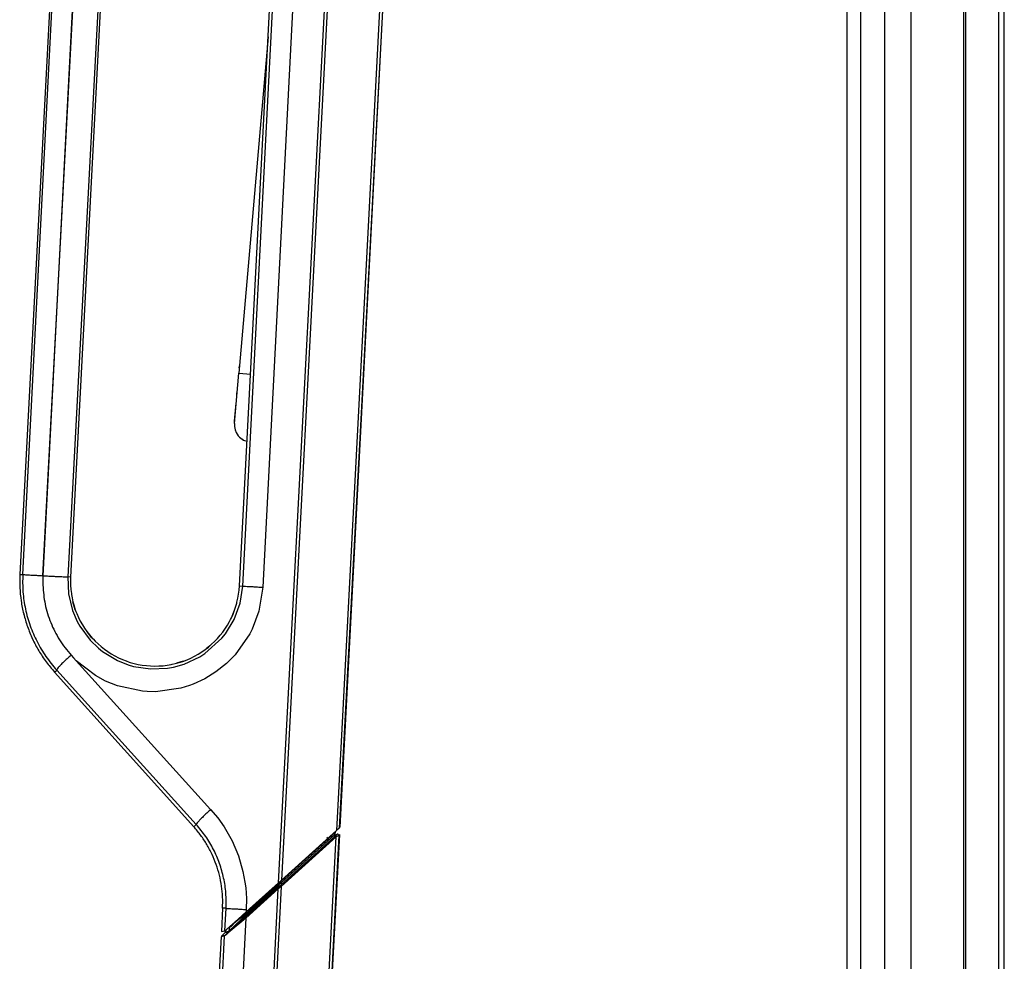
# Model space of a CAD drawing. Header units: millimetres. Extents: x -238.7 to -213.2, y 263.5 to 326.7.
# Tile 6 of 7: x -225.6 to -213.9, y 306.3 to 317.4. Entities that reach past the tile are written whole.
import ezdxf

# ---------------------------------------------------------------- set-up
doc = ezdxf.new("R2010")
doc.units = ezdxf.units.MM

# ---------------------------------------------------------------- blocks, each defined once
blk = doc.blocks.new('Griff-1_1__1', base_point=(-3383.32, 4599.15))
at = {"color": 7, "linetype": 'Continuous'}
for p, q in [((-3375.96, 4801.32), (-3383.23, 4662.51)), ((-3366.97, 4800.85), (-3374.25, 4662.04)), ((-3344.29, 4660.47), (-3337.01, 4799.28)), ((-3318, 4779.88), (-3326.5, 4617.67)), ((-3374.25, 4662.04), (-3374.27, 4661.3)), ((-3374.27, 4661.3), (-3374.25, 4660.57)), ((-3374.25, 4660.57), (-3374.2, 4659.83)), ((-3374.2, 4659.83), (-3374.11, 4659.1)), ((-3344.44, 4659), (-3344.34, 4659.73)), ((-3344.34, 4659.73), (-3344.29, 4660.47)), ((-3374.11, 4659.1), (-3374.08, 4658.93)), ((-3374.08, 4658.93), (-3373.99, 4658.37)), ((-3373.99, 4658.37), (-3373.83, 4657.66)), ((-3373.83, 4657.66), (-3373.63, 4656.95)), ((-3344.73, 4657.56), (-3344.56, 4658.28)), ((-3344.56, 4658.28), (-3344.44, 4659)), ((-3373.63, 4656.95), (-3373.41, 4656.25)), ((-3373.41, 4656.25), (-3373.29, 4655.92)), ((-3373.29, 4655.92), (-3373.14, 4655.56)), ((-3345.43, 4655.47), (-3345.16, 4656.15)), ((-3345.16, 4656.15), (-3344.93, 4656.85)), ((-3344.93, 4656.85), (-3344.77, 4657.39)), ((-3344.77, 4657.39), (-3344.73, 4657.56)), ((-3373.14, 4655.56), (-3372.85, 4654.88)), ((-3372.85, 4654.88), (-3372.52, 4654.23)), ((-3372.52, 4654.23), (-3372.16, 4653.58)), ((-3346.43, 4653.5), (-3346.06, 4654.14)), ((-3346.06, 4654.14), (-3345.88, 4654.48)), ((-3345.88, 4654.48), (-3345.73, 4654.79)), ((-3345.73, 4654.79), (-3345.43, 4655.47)), ((-3372.16, 4653.58), (-3371.76, 4652.96)), ((-3371.76, 4652.96), (-3371.34, 4652.36)), ((-3371.34, 4652.36), (-3370.89, 4651.77)), ((-3347.25, 4652.28), (-3346.87, 4652.81)), ((-3346.87, 4652.81), (-3346.43, 4653.5)), ((-3370.89, 4651.77), (-3370.41, 4651.22)), ((-3370.41, 4651.22), (-3370.26, 4651.05)), ((-3370.26, 4651.05), (-3369.91, 4650.68)), ((-3369.91, 4650.68), (-3369.38, 4650.17)), ((-3349.23, 4650.11), (-3348.69, 4650.61)), ((-3348.69, 4650.61), (-3348.19, 4651.14)), ((-3348.19, 4651.14), (-3347.7, 4651.7)), ((-3347.7, 4651.7), (-3347.25, 4652.28)), ((-3369.38, 4650.17), (-3368.85, 4649.71)), ((-3368.85, 4649.71), (-3368.24, 4649.23)), ((-3368.24, 4649.23), (-3367.64, 4648.81)), ((-3350.97, 4648.75), (-3350.37, 4649.18)), ((-3350.37, 4649.18), (-3349.79, 4649.63)), ((-3349.79, 4649.63), (-3349.4, 4649.95)), ((-3349.4, 4649.95), (-3349.23, 4650.11)), ((-3367.64, 4648.81), (-3367.02, 4648.41)), ((-3367.02, 4648.41), (-3366.38, 4648.05)), ((-3366.38, 4648.05), (-3365.72, 4647.71)), ((-3365.72, 4647.71), (-3365.05, 4647.41)), ((-3365.05, 4647.41), (-3364.37, 4647.15)), ((-3364.37, 4647.15), (-3363.83, 4646.96)), ((-3354.35, 4647.08), (-3353.57, 4647.38)), ((-3353.57, 4647.38), (-3352.9, 4647.67)), ((-3352.9, 4647.67), (-3352.24, 4648)), ((-3352.24, 4648), (-3351.6, 4648.36)), ((-3351.6, 4648.36), (-3350.97, 4648.75)), ((-3363.83, 4646.96), (-3363.67, 4646.91)), ((-3363.67, 4646.91), (-3362.96, 4646.71)), ((-3362.96, 4646.71), (-3362.24, 4646.55)), ((-3362.24, 4646.55), (-3361.52, 4646.42)), ((-3361.52, 4646.42), (-3360.79, 4646.33)), ((-3360.79, 4646.33), (-3360.05, 4646.27)), ((-3360.05, 4646.27), (-3359.32, 4646.25)), ((-3359.32, 4646.25), (-3358.58, 4646.27)), ((-3358.58, 4646.27), (-3357.84, 4646.32)), ((-3357.84, 4646.32), (-3357.11, 4646.41)), ((-3357.11, 4646.41), (-3356.39, 4646.53)), ((-3356.39, 4646.53), (-3356.22, 4646.56)), ((-3356.22, 4646.56), (-3355.67, 4646.69)), ((-3355.67, 4646.69), (-3354.96, 4646.88)), ((-3354.96, 4646.88), (-3354.35, 4647.08)), ((-3377.1, 4645.19), (-3352.39, 4617.75)), ((-3326.63, 4617.5), (-3327.06, 4617.11)), ((-3326.63, 4617.5), (-3326.5, 4617.67)), ((-3336.82, 4608.3), (-3327.06, 4617.11)), ((-3343.11, 4602.64), (-3337.35, 4607.82)), ((-3336.82, 4608.3), (-3337.35, 4607.82)), ((-3347.28, 4603.32), (-3347.5, 4599.15)), ((-3344.54, 4601.36), (-3343.11, 4602.64)), ((-3346.52, 4599.6), (-3344.54, 4601.36)), ((-3347.5, 4599.15), (-3346.87, 4599.3)), ((-3346.87, 4599.3), (-3346.52, 4599.6))]:
    blk.add_line(p, q, dxfattribs=at)
at = {"color": 1, "linetype": 'Continuous'}
for p, q in [((-3382.73, 4662.48), (-3375.57, 4801.3)), ((-3372, 4801.09), (-3379.16, 4662.28)), ((-3379.16, 4662.28), (-3371.77, 4801.08)), ((-3367.36, 4800.87), (-3374.74, 4662.06)), ((-3343.71, 4660.44), (-3336.55, 4799.25)), ((-3332.98, 4799.05), (-3340.14, 4660.23)), ((-3337.35, 4607.82), (-3328.3, 4780.41)), ((-3327.8, 4780.39), (-3336.82, 4608.3)), ((-3318.54, 4779.91), (-3327.06, 4617.11)), ((-3318, 4779.88), (-3326.63, 4617.5)), ((-3383.23, 4662.51), (-3382.73, 4662.48)), ((-3374.25, 4662.04), (-3374.74, 4662.06)), ((-3374.74, 4662.06), (-3374.61, 4659.03)), ((-3344.29, 4660.47), (-3343.71, 4660.44)), ((-3344.17, 4657.42), (-3343.71, 4660.44)), ((-3340.14, 4660.23), (-3340.84, 4655.96)), ((-3374.61, 4659.03), (-3373.88, 4656.08)), ((-3373.88, 4656.08), (-3373.05, 4654.15)), ((-3345.22, 4654.53), (-3344.17, 4657.42)), ((-3340.84, 4655.96), (-3342.02, 4652.81)), ((-3373.05, 4654.15), (-3372.59, 4653.32)), ((-3346.79, 4651.94), (-3345.22, 4654.53)), ((-3372.59, 4653.32), (-3370.8, 4650.87)), ((-3342.02, 4652.81), (-3342.46, 4651.95)), ((-3370.8, 4650.87), (-3369.3, 4649.41)), ((-3350.41, 4648.45), (-3347.4, 4651.17)), ((-3347.4, 4651.17), (-3346.79, 4651.94)), ((-3342.46, 4651.95), (-3345.07, 4648.23)), ((-3369.3, 4649.41), (-3368.56, 4648.81)), ((-3374.13, 4648.16), (-3373.72, 4647.71)), ((-3373.72, 4647.71), (-3373.24, 4647.2)), ((-3373.24, 4647.2), (-3349.4, 4620.83)), ((-3369.84, 4644.57), (-3373.24, 4647.2)), ((-3368.56, 4648.81), (-3365.95, 4647.23)), ((-3365.95, 4647.23), (-3364.03, 4646.46)), ((-3354.07, 4646.58), (-3351.31, 4647.87)), ((-3351.31, 4647.87), (-3350.41, 4648.45)), ((-3345.07, 4648.23), (-3346.59, 4646.71)), ((-3377.1, 4645.19), (-3376.71, 4645.54)), ((-3351.95, 4618.15), (-3376.71, 4645.54)), ((-3364.03, 4646.46), (-3363.1, 4646.19)), ((-3363.1, 4646.19), (-3360.08, 4645.73)), ((-3360.08, 4645.73), (-3357.04, 4645.86)), ((-3357.04, 4645.86), (-3355.98, 4646.05)), ((-3355.98, 4646.05), (-3354.07, 4646.58)), ((-3346.59, 4646.71), (-3348.48, 4645.21)), ((-3368.03, 4643.59), (-3369.84, 4644.57)), ((-3350.45, 4644.01), (-3352.53, 4643.05)), ((-3348.48, 4645.21), (-3350.45, 4644.01)), ((-3365.93, 4642.74), (-3368.03, 4643.59)), ((-3361.5, 4641.79), (-3365.93, 4642.74)), ((-3354.71, 4642.34), (-3359.21, 4641.71)), ((-3353.13, 4642.82), (-3354.71, 4642.34)), ((-3352.53, 4643.05), (-3353.13, 4642.82)), ((-3360.66, 4641.73), (-3361.5, 4641.79)), ((-3359.21, 4641.71), (-3360.66, 4641.73)), ((-3349.4, 4620.83), (-3348.15, 4619.33)), ((-3348.15, 4619.33), (-3347.03, 4617.75)), ((-3352.39, 4617.75), (-3351.95, 4618.15)), ((-3347.03, 4617.75), (-3346.52, 4616.93)), ((-3346.52, 4616.93), (-3345.6, 4615.24)), ((-3345.6, 4615.24), (-3344.48, 4612.59)), ((-3344.48, 4612.59), (-3343.67, 4609.79)), ((-3343.67, 4609.79), (-3343.31, 4607.9)), ((-3343.31, 4607.9), (-3343.19, 4606.94)), ((-3343.19, 4606.94), (-3343.06, 4605.02)), ((-3343.06, 4605.02), (-3343.09, 4603.08)), ((-3346.66, 4603.29), (-3347.28, 4603.32)), ((-3346.87, 4599.3), (-3346.66, 4603.29)), ((-3343.09, 4603.08), (-3343.11, 4602.64))]:
    blk.add_line(p, q, dxfattribs=at)
at = {"color": 7, "linetype": 'Continuous'}
for points, knots in [([(-3383.23, 4662.51), (-3383.25, 4661.72), (-3383.29, 4660.15), (-3383.05, 4657.8), (-3382.61, 4655.48), (-3382.13, 4653.99), (-3381.89, 4653.24)], [0, 0, 0, 0, 2.355579, 4.711187, 7.066885, 9.422731, 9.422731, 9.422731, 9.422731]), ([(-3381.89, 4653.24), (-3381.61, 4652.51), (-3381.04, 4651.04), (-3379.92, 4648.96), (-3378.63, 4646.99), (-3377.61, 4645.79), (-3377.1, 4645.19)], [0, 0, 0, 0, 2.354415, 4.709073, 7.064005, 9.419235, 9.419235, 9.419235, 9.419235]), ([(-3348.4, 4611.04), (-3348.64, 4611.66), (-3349.11, 4612.88), (-3350.04, 4614.61), (-3351.12, 4616.25), (-3351.97, 4617.25), (-3352.39, 4617.75)], [0, 0, 0, 0, 1.961955, 3.924113, 5.886498, 7.849131, 7.849131, 7.849131, 7.849131]), ([(-3347.28, 4603.32), (-3347.27, 4603.98), (-3347.23, 4605.28), (-3347.44, 4607.24), (-3347.8, 4609.17), (-3348.2, 4610.42), (-3348.4, 4611.04)], [0, 0, 0, 0, 1.962915, 3.925854, 5.888868, 7.852002, 7.852002, 7.852002, 7.852002])]:
    blk.add_open_spline(points, degree=3, knots=knots, dxfattribs=at)
at = {"color": 1, "linetype": 'Continuous'}
for points, knots in [([(-3382.73, 4662.48), (-3382.75, 4661.46), (-3382.78, 4659.4), (-3382.31, 4656.35), (-3381.47, 4653.39), (-3380.25, 4650.56), (-3378.69, 4647.9), (-3377.37, 4646.33), (-3376.71, 4645.54)], [0, 0, 0, 0, 3.074254, 6.148346, 9.221873, 12.294437, 15.365765, 18.435669, 18.435669, 18.435669, 18.435669]), ([(-3382.73, 4662.48), (-3382.69, 4662.48), (-3382.53, 4662.47), (-3382.18, 4662.44), (-3381.63, 4662.41), (-3380.91, 4662.37), (-3380.07, 4662.33), (-3379.47, 4662.29), (-3379.16, 4662.28)], [0, 0, 0, 0, 0.12854, 0.489889, 1.050597, 1.782394, 2.642825, 3.58197, 3.58197, 3.58197, 3.58197]), ([(-3379.16, 4662.28), (-3379.17, 4661.99), (-3379.19, 4661.43), (-3379.18, 4660.86), (-3379.17, 4660.58)], [0, 0, 0, 0, 0.848373, 1.696761, 1.696761, 1.696761, 1.696761]), ([(-3379.16, 4662.28), (-3378.88, 4662.26), (-3378.34, 4662.23), (-3377.54, 4662.19), (-3376.79, 4662.15), (-3376.13, 4662.12), (-3375.58, 4662.1), (-3375.16, 4662.08), (-3374.9, 4662.07), (-3374.78, 4662.06), (-3374.74, 4662.06)], [0, 0, 0, 0, 0.82781, 1.638164, 2.396356, 3.069914, 3.629992, 4.052607, 4.323319, 4.419765, 4.419765, 4.419765, 4.419765]), ([(-3379.17, 4660.58), (-3379.08, 4659.45), (-3378.88, 4657.18), (-3377.84, 4653.92), (-3376.31, 4650.83), (-3374.86, 4649.05), (-3374.13, 4648.16)], [0, 0, 0, 0, 3.403086, 6.804846, 10.212277, 13.665825, 13.665825, 13.665825, 13.665825]), ([(-3343.71, 4660.44), (-3343.67, 4660.43), (-3343.51, 4660.42), (-3343.16, 4660.4), (-3342.61, 4660.37), (-3341.89, 4660.33), (-3341.05, 4660.28), (-3340.45, 4660.25), (-3340.14, 4660.23)], [0, 0, 0, 0, 0.12854, 0.489889, 1.050597, 1.782394, 2.642825, 3.58197, 3.58197, 3.58197, 3.58197]), ([(-3374.13, 4648.16), (-3374.38, 4647.96), (-3374.86, 4647.58), (-3375.48, 4646.98), (-3376, 4646.45), (-3376.39, 4646.04), (-3376.62, 4645.74), (-3376.69, 4645.59), (-3376.71, 4645.54)], [0, 0, 0, 0, 0.95824, 1.838846, 2.590879, 3.169822, 3.55022, 3.691816, 3.691816, 3.691816, 3.691816]), ([(-3349.4, 4620.83), (-3349.63, 4620.61), (-3350.09, 4620.19), (-3350.71, 4619.59), (-3351.23, 4619.06), (-3351.62, 4618.64), (-3351.85, 4618.35), (-3351.93, 4618.19), (-3351.95, 4618.15)], [0, 0, 0, 0, 0.961727, 1.847313, 2.603867, 3.186534, 3.56941, 3.711891, 3.711891, 3.711891, 3.711891]), ([(-3346.66, 4603.29), (-3346.65, 4604.19), (-3346.63, 4605.99), (-3347.04, 4608.67), (-3347.77, 4611.27), (-3348.85, 4613.75), (-3350.22, 4616.08), (-3351.37, 4617.46), (-3351.95, 4618.15)], [0, 0, 0, 0, 2.698731, 5.397021, 8.094175, 10.789577, 13.482859, 16.173749, 16.173749, 16.173749, 16.173749]), ([(-3346.66, 4603.29), (-3346.62, 4603.28), (-3346.46, 4603.27), (-3346.11, 4603.25), (-3345.56, 4603.22), (-3344.84, 4603.18), (-3344, 4603.13), (-3343.4, 4603.1), (-3343.09, 4603.08)], [0, 0, 0, 0, 0.12854, 0.48989, 1.050598, 1.782394, 2.642826, 3.581971, 3.581971, 3.581971, 3.581971])]:
    blk.add_open_spline(points, degree=3, knots=knots, dxfattribs=at)
blk = doc.blocks.new('Griff-2__4', base_point=(-3383.26, 4646.74))
at = {"color": 7, "linetype": 'Continuous'}
for p, q in [((-3383.26, 4661), (-3383.24, 4660.15)), ((-3345.73, 4654.79), (-3345.16, 4656.15)), ((-3382.57, 4655.5), (-3382.5, 4655.27)), ((-3345.88, 4654.48), (-3345.73, 4654.79)), ((-3378.59, 4647.02), (-3378.46, 4646.86))]:
    blk.add_line(p, q, dxfattribs=at)
at = {"color": 1, "linetype": 'Continuous'}
for p, q in [((-3373.41, 4656.25), (-3373.83, 4657.66)), ((-3370.51, 4651.33), (-3371.26, 4652.25)), ((-3349.53, 4649.84), (-3350.16, 4649.34)), ((-3354.26, 4647.11), (-3355.48, 4646.74))]:
    blk.add_line(p, q, dxfattribs=at)
at = {"color": 7, "linetype": 'Continuous'}
blk.add_open_spline([(-3381.19, 4651.49), (-3381.16, 4651.42), (-3381.09, 4651.28), (-3381.03, 4651.13), (-3380.99, 4651.06)], degree=3, knots=[0, 0, 0, 0, 0.2358833, 0.4717689, 0.4717689, 0.4717689, 0.4717689], dxfattribs=at)
blk = doc.blocks.new('Remoteaufnahme__5', base_point=(-3345.18, 4686.12))
at = {"color": 7, "linetype": 'Continuous'}
for p, q in [((-3339.18, 4757.81), (-3344.4, 4698.22)), ((-3345.18, 4689.26), (-3344.4, 4698.22)), ((-3344.32, 4699.16), (-3344.29, 4699.47)), ((-3344.74, 4694.27), (-3344.73, 4694.45)), ((-3344.73, 4694.45), (-3344.68, 4695.06)), ((-3345.15, 4689.67), (-3344.87, 4692.89)), ((-3345.18, 4689.26), (-3345.15, 4689.67)), ((-3345.18, 4689.26), (-3345.18, 4688.72)), ((-3345.18, 4689.26), (-3345.18, 4688.72)), ((-3345.18, 4688.72), (-3345.14, 4688.44)), ((-3345.14, 4688.44), (-3345.07, 4688.15)), ((-3345.07, 4688.15), (-3344.9, 4687.69)), ((-3344.9, 4687.69), (-3344.51, 4687.09)), ((-3344.51, 4687.09), (-3344.28, 4686.85)), ((-3344.28, 4686.85), (-3344.07, 4686.66)), ((-3344.07, 4686.66), (-3343.57, 4686.33)), ((-3343.77, 4686.46), (-3343.57, 4686.33)), ((-3343.57, 4686.33), (-3343.42, 4686.26)), ((-3343.57, 4686.33), (-3343.42, 4686.26)), ((-3343.42, 4686.26), (-3342.94, 4686.12)), ((-3343.42, 4686.26), (-3342.94, 4686.12))]:
    blk.add_line(p, q, dxfattribs=at)
at = {"color": 1, "linetype": 'Continuous'}
blk.add_line((-3344.4, 4698.22), (-3342.27, 4698.04), dxfattribs=at)
blk = doc.blocks.new('Mittelteil_1__6', base_point=(-3354.3, 4236.07))
at = {"color": 1, "linetype": 'Continuous'}
for p, q in [((-3337.19, 4607.85), (-3327.34, 4616.74)), ((-3337.04, 4607.31), (-3327.25, 4616.11)), ((-3327.46, 4616.33), (-3336.92, 4607.8)), ((-3336.92, 4607.8), (-3327.54, 4616.18)), ((-3327.11, 4615.97), (-3336.88, 4607.16)), ((-3327.38, 4616.03), (-3336.76, 4607.57)), ((-3332.91, 4505.21), (-3327.11, 4615.97)), ((-3326.67, 4616.2), (-3332.48, 4505.18)), ((-3328.81, 4615.43), (-3328.51, 4615.7)), ((-3327.46, 4616.33), (-3327.54, 4616.18)), ((-3327.37, 4616.49), (-3327.46, 4616.33)), ((-3327.38, 4616.03), (-3327.02, 4616.36)), ((-3327.34, 4616.74), (-3327.37, 4616.49)), ((-3327.37, 4616.49), (-3327.34, 4616.74)), ((-3327.25, 4616.11), (-3327.02, 4616.36)), ((-3326.67, 4616.2), (-3327.11, 4615.97)), ((-3326.93, 4616.5), (-3327.02, 4616.36)), ((-3327.02, 4616.36), (-3326.93, 4616.5)), ((-3326.57, 4616.36), (-3326.67, 4616.2)), ((-3328.81, 4615.43), (-3336.83, 4608.19)), ((-3343.18, 4602.47), (-3337.42, 4607.65)), ((-3343.08, 4602.14), (-3337.32, 4607.32)), ((-3337.31, 4607.5), (-3343.07, 4602.32)), ((-3337.2, 4607.17), (-3342.97, 4601.99)), ((-3337.19, 4607.85), (-3342.84, 4602.78)), ((-3336.88, 4607.16), (-3342.2, 4505.69)), ((-3336.88, 4607.16), (-3337.4, 4606.74)), ((-3337.31, 4607.5), (-3337.32, 4607.32)), ((-3343.28, 4601.7), (-3337.52, 4606.88)), ((-3337.4, 4606.74), (-3343.17, 4601.55)), ((-3342.7, 4505.71), (-3337.4, 4606.74)), ((-3342.97, 4601.99), (-3345.76, 4599.49)), ((-3345.04, 4600.82), (-3343.18, 4602.47)), ((-3343.07, 4602.32), (-3345.04, 4600.82)), ((-3342.84, 4602.78), (-3344.73, 4601.1)), ((-3344.08, 4601.19), (-3343.08, 4602.14)), ((-3343.07, 4602.32), (-3343.08, 4602.14)), ((-3343.17, 4601.55), (-3349.98, 4469.47)), ((-3346.52, 4598.81), (-3344.7, 4600.43)), ((-3343.17, 4601.55), (-3346.28, 4598.92)), ((-3346.07, 4599.9), (-3345.04, 4600.82)), ((-3345.78, 4600.05), (-3346.07, 4599.9)), ((-3346.03, 4599.35), (-3344.08, 4601.19)), ((-3345.04, 4600.82), (-3345.78, 4600.05)), ((-3345.04, 4600.82), (-3345.21, 4600.76)), ((-3344.73, 4601.1), (-3345.04, 4600.82)), ((-3344.7, 4600.43), (-3343.28, 4601.7)), ((-3353.57, 4469.47), (-3346.92, 4598.39)), ((-3346.92, 4598.39), (-3347.55, 4598.24)), ((-3347.48, 4598.38), (-3346.85, 4598.53)), ((-3346.64, 4598.61), (-3346.92, 4598.39)), ((-3346.23, 4599.09), (-3346.86, 4598.94)), ((-3346.85, 4598.53), (-3346.52, 4598.81)), ((-3346.8, 4599.08), (-3346.16, 4599.23)), ((-3346.28, 4598.92), (-3346.64, 4598.61)), ((-3346.14, 4599.76), (-3346.41, 4599.7)), ((-3346.14, 4599.76), (-3346.16, 4599.23)), ((-3345.76, 4599.49), (-3346.16, 4599.23)), ((-3346.14, 4599.76), (-3346.07, 4599.9))]:
    blk.add_line(p, q, dxfattribs=at)
at = {"color": 7, "linetype": 'Continuous'}
for p, q in [((-3326.57, 4616.36), (-3332.48, 4505.18)), ((-3327.25, 4616.87), (-3328.38, 4615.86)), ((-3327.34, 4616.74), (-3327.37, 4616.49)), ((-3327.25, 4616.87), (-3327.34, 4616.74)), ((-3327.34, 4616.74), (-3327.25, 4616.87)), ((-3347.55, 4598.24), (-3354.3, 4469.47)), ((-3347.48, 4598.38), (-3346.86, 4598.94)), ((-3346.78, 4599.37), (-3346.8, 4599.08))]:
    blk.add_line(p, q, dxfattribs=at)
at = {"color": 1, "linetype": 'Continuous'}
for points, knots in [([(-3328.78, 4615.92), (-3328.78, 4615.91), (-3328.76, 4615.88), (-3328.73, 4615.83), (-3328.7, 4615.73), (-3328.6, 4615.72), (-3328.54, 4615.71), (-3328.51, 4615.7), (-3328.51, 4615.7)], [0, 0, 0, 0, 0.0126893, 0.1015141, 0.1976142, 0.2884297, 0.3713846, 0.3832353, 0.3832353, 0.3832353, 0.3832353]), ([(-3327.54, 4616.18), (-3327.5, 4616.14), (-3327.44, 4616.09), (-3327.39, 4616.04), (-3327.38, 4616.03)], [0, 0, 0, 0, 0.1930063, 0.2205787, 0.2205787, 0.2205787, 0.2205787]), ([(-3327.37, 4616.49), (-3327.39, 4616.47), (-3327.42, 4616.42), (-3327.37, 4616.31), (-3327.25, 4616.34), (-3327.15, 4616.34), (-3327.07, 4616.35), (-3327.03, 4616.36), (-3327.02, 4616.36)], [0, 0, 0, 0, 0.0849646, 0.1720999, 0.2705677, 0.3909238, 0.4994634, 0.5149691, 0.5149691, 0.5149691, 0.5149691]), ([(-3327.11, 4615.97), (-3327.12, 4615.97), (-3327.14, 4615.99), (-3327.18, 4616.04), (-3327.23, 4616.08), (-3327.25, 4616.1), (-3327.25, 4616.11)], [0, 0, 0, 0, 0.0122884, 0.0983074, 0.1843265, 0.1966149, 0.1966149, 0.1966149, 0.1966149]), ([(-3326.67, 4616.2), (-3326.68, 4616.21), (-3326.69, 4616.24), (-3326.72, 4616.3), (-3326.76, 4616.39), (-3326.84, 4616.44), (-3326.96, 4616.5), (-3327, 4616.41), (-3327.02, 4616.36)], [0, 0, 0, 0, 0.0126893, 0.1015142, 0.20126, 0.3004099, 0.3911104, 0.5368804, 0.5368804, 0.5368804, 0.5368804]), ([(-3337.52, 4606.88), (-3337.44, 4606.95), (-3337.28, 4607.1), (-3337.12, 4607.24), (-3337.04, 4607.31)], [0, 0, 0, 0, 0.3171634, 0.6340346, 0.6340346, 0.6340346, 0.6340346]), ([(-3337.42, 4607.65), (-3337.41, 4607.64), (-3337.38, 4607.59), (-3337.34, 4607.54), (-3337.31, 4607.5)], [0, 0, 0, 0, 0.0231397, 0.1851176, 0.1851176, 0.1851176, 0.1851176]), ([(-3337.32, 4607.32), (-3337.27, 4607.4), (-3337.16, 4607.58), (-3337, 4607.72), (-3336.92, 4607.8)], [0, 0, 0, 0, 0.2759685, 0.6315235, 0.6315235, 0.6315235, 0.6315235]), ([(-3337.2, 4607.17), (-3337.21, 4607.17), (-3337.24, 4607.22), (-3337.28, 4607.27), (-3337.32, 4607.32)], [0, 0, 0, 0, 0.0238008, 0.1904063, 0.1904063, 0.1904063, 0.1904063]), ([(-3337.2, 4607.17), (-3337.13, 4607.24), (-3336.98, 4607.37), (-3336.83, 4607.5), (-3336.76, 4607.57)], [0, 0, 0, 0, 0.3031401, 0.5973099, 0.5973099, 0.5973099, 0.5973099]), ([(-3337.19, 4607.85), (-3337.14, 4607.89), (-3337.01, 4608), (-3336.9, 4608.12), (-3336.83, 4608.19)], [0, 0, 0, 0, 0.2045876, 0.4927271, 0.4927271, 0.4927271, 0.4927271]), ([(-3336.92, 4607.8), (-3336.92, 4607.81), (-3336.94, 4607.83), (-3336.99, 4607.9), (-3337.11, 4607.9), (-3337.17, 4607.87), (-3337.19, 4607.85)], [0, 0, 0, 0, 0.0122077, 0.0976618, 0.227252, 0.3127606, 0.3127606, 0.3127606, 0.3127606]), ([(-3336.88, 4607.16), (-3336.93, 4607.2), (-3336.98, 4607.25), (-3337.04, 4607.3), (-3337.04, 4607.31)], [0, 0, 0, 0, 0.1943331, 0.222095, 0.222095, 0.222095, 0.222095]), ([(-3343.18, 4602.47), (-3343.17, 4602.45), (-3343.15, 4602.42), (-3343.11, 4602.38), (-3343.22, 4602.52), (-3343.13, 4602.4), (-3343.07, 4602.32)], [0, 0, 0, 0, 0.080989, 0.0925588, 0.150408, 0.3008161, 0.3008161, 0.3008161, 0.3008161]), ([(-3342.97, 4601.99), (-3342.97, 4601.99), (-3343.01, 4602.04), (-3343.05, 4602.09), (-3343.08, 4602.14)], [0, 0, 0, 0, 0.0231397, 0.1851176, 0.1851176, 0.1851176, 0.1851176]), ([(-3346.85, 4598.53), (-3346.87, 4598.49), (-3346.89, 4598.44), (-3346.91, 4598.4), (-3346.92, 4598.39)], [0, 0, 0, 0, 0.1340741, 0.1532276, 0.1532276, 0.1532276, 0.1532276]), ([(-3346.23, 4599.09), (-3346.21, 4599.13), (-3346.19, 4599.17), (-3346.17, 4599.22), (-3346.16, 4599.23)], [0, 0, 0, 0, 0.1339265, 0.1530588, 0.1530588, 0.1530588, 0.1530588]), ([(-3346.07, 4599.9), (-3346.07, 4599.89), (-3346.09, 4599.85), (-3346.12, 4599.8), (-3346.14, 4599.76)], [0, 0, 0, 0, 0.0191324, 0.1530588, 0.1530588, 0.1530588, 0.1530588])]:
    blk.add_open_spline(points, degree=3, knots=knots, dxfattribs=at)
for points in [[(-3337.42, 4607.65), (-3337.38, 4607.68), (-3337.31, 4607.75), (-3337.23, 4607.82), (-3337.19, 4607.85)], [(-3337.31, 4607.5), (-3337.24, 4607.55), (-3337.11, 4607.65), (-3336.98, 4607.75), (-3336.92, 4607.8)], [(-3336.92, 4607.8), (-3336.89, 4607.77), (-3336.84, 4607.69), (-3336.79, 4607.61), (-3336.76, 4607.57)], [(-3337.52, 4606.88), (-3337.5, 4606.86), (-3337.46, 4606.81), (-3337.42, 4606.76), (-3337.4, 4606.74)], [(-3343.28, 4601.7), (-3343.26, 4601.68), (-3343.22, 4601.63), (-3343.18, 4601.58), (-3343.17, 4601.55)]]:
    blk.add_open_spline(points, degree=3, dxfattribs=at)
blk = doc.blocks.new('Rückdeckel-kpl___7', base_point=(-3354.3, 4236.07))
for name, p in [('Remoteaufnahme__5', (-3345.18, 4686.12)), ('Mittelteil_1__6', (-3354.3, 4236.07))]:
    blk.add_blockref(name, p)
blk = doc.blocks.new('Diffusor-Rahmen-seitlich_1__8', base_point=(-3209.63, 4018.04))
at = {"color": 1, "linetype": 'Continuous'}
blk.add_line((-3209.63, 4018.92), (-3209.63, 4834.02), dxfattribs=at)
at = {"color": 7, "linetype": 'Continuous'}
blk.add_line((-3208.63, 4018.04), (-3208.63, 4834.9), dxfattribs=at)
blk = doc.blocks.new('Standard-Diffusor-kpl___9', base_point=(-3209.63, 4018.04))
blk.add_blockref('Diffusor-Rahmen-seitlich_1__8', (-3209.63, 4018.04))
blk = doc.blocks.new('Seitenprofil__30', base_point=(-3236.53, 4022.41))
at = {"color": 7, "linetype": 'Continuous'}
for p, q in [((-3215.53, 4830.53), (-3215.53, 4022.41)), ((-3236.53, 4030.28), (-3236.53, 4822.66))]:
    blk.add_line(p, q, dxfattribs=at)
at = {"color": 1, "linetype": 'Continuous'}
for p, q in [((-3215.83, 4022.54), (-3215.83, 4830.4)), ((-3225.2, 4826.93), (-3225.2, 4026.01)), ((-3234.13, 4823.58), (-3234.13, 4029.36)), ((-3229.8, 4027.72), (-3229.8, 4825.22))]:
    blk.add_line(p, q, dxfattribs=at)
blk = doc.blocks.new('Seitenteil-rechts-kpl___48', base_point=(-3378.23, 3952.97))
blk.add_blockref('Seitenprofil__30', (-3236.53, 4022.41))
blk = doc.blocks.new('Gehaeuse-kpl___49', base_point=(-3378.23, 3952.97))
blk.add_blockref('Seitenteil-rechts-kpl___48', (-3378.23, 3952.97))
blk = doc.blocks.new('Montage-fuer-Funktionstest__50', base_point=(-3378.23, 3952.97))
blk.add_blockref('Gehaeuse-kpl___49', (-3378.23, 3952.97))
blk = doc.blocks.new('S360-C__51', base_point=(-3581.23, 3952.97))
for name, p in [('Montage-fuer-Funktionstest__50', (-3378.23, 3952.97)), ('Griff-1_1__1', (-3383.32, 4599.15)), ('Griff-2__4', (-3383.26, 4646.74)), ('Standard-Diffusor-kpl___9', (-3209.63, 4018.04)), ('Rückdeckel-kpl___7', (-3354.3, 4236.07))]:
    blk.add_blockref(name, p)
blk = doc.blocks.new('MB-seitl_C', base_point=(-3285, 4560))
blk.add_blockref('S360-C__51', (-3581.23, 3952.97))

msp = doc.modelspace()

# ---------------------------------------------------------------- block references
at = {"xscale": 0.06666666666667, "yscale": 0.06666666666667, "zscale": 0.06666666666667}
msp.add_blockref('MB-seitl_C', (-219, 304), dxfattribs=at)

doc.saveas('drawing.dxf')
